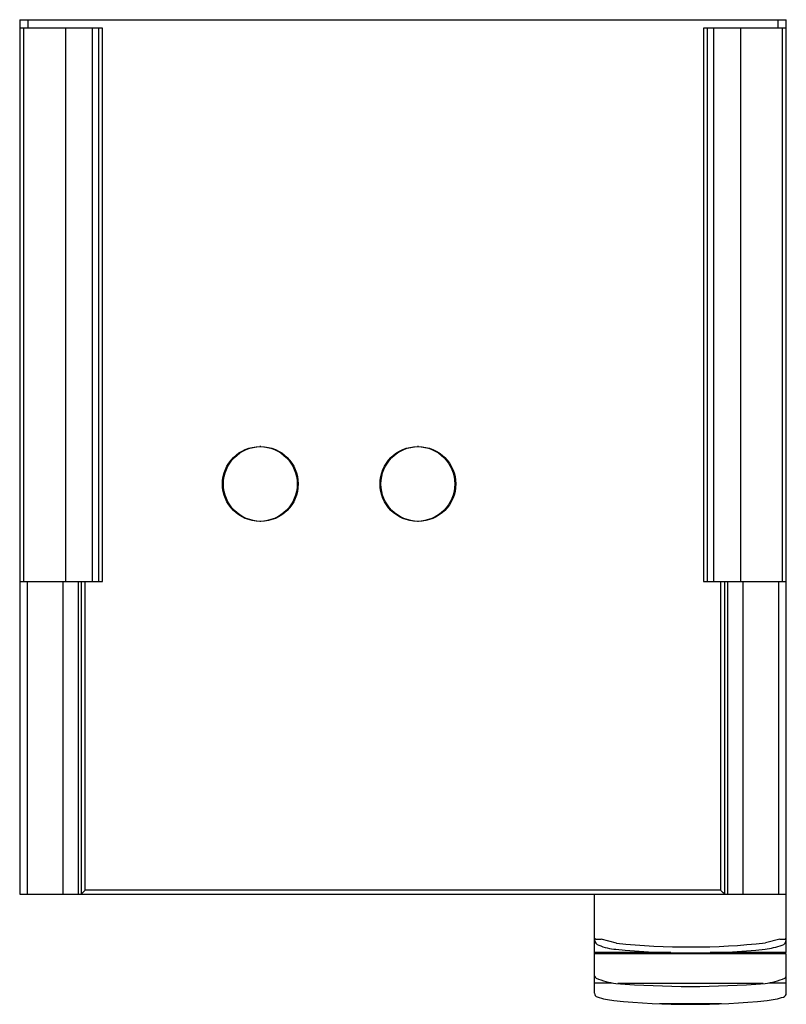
# Model space of a CAD drawing. Header units: millimetres. Extents: x 24 to 204, y 46 to 277.
import ezdxf

# ---------------------------------------------------------------- set-up
doc = ezdxf.new("R2010")
doc.units = ezdxf.units.MM
doc.header["$LTSCALE"] = 20.976222
doc.layers.get('0').update_dxf_attribs({"linetype": 'CONTINUOUS'})

msp = doc.modelspace()

# ---------------------------------------------------------------- linework, layer by layer
at = {"color": 7, "linetype": 'Continuous'}
for p, q in [((24.16, 277.36), (24.16, 71.86)), ((24.16, 277.36), (204.16, 277.36)), ((43.6, 275.36), (24.16, 275.36)), ((25.16, 145.36), (25.16, 275.36)), ((26.16, 275.36), (26.16, 277.36)), ((34.88, 275.36), (34.88, 145.36)), ((41.24, 145.36), (41.24, 275.36)), ((42.67, 275.36), (42.67, 145.36)), ((43.6, 145.36), (43.6, 275.36)), ((184.71, 275.36), (184.71, 145.36)), ((204.16, 275.36), (184.71, 275.36)), ((185.65, 145.36), (185.65, 275.36)), ((187.08, 275.36), (187.08, 145.36)), ((193.49, 145.36), (193.49, 275.36)), ((202.16, 277.36), (202.16, 275.36)), ((203.16, 275.36), (203.16, 145.36)), ((204.16, 58.15), (204.16, 277.36)), ((80.77, 177.05), (80.55, 177.05)), ((117.77, 177.05), (117.55, 177.05)), ((80.77, 159.48), (80.55, 159.48)), ((117.77, 159.48), (117.55, 159.48)), ((24.16, 145.36), (43.6, 145.36)), ((25.99, 71.86), (25.99, 145.36)), ((34.31, 145.36), (34.31, 71.86)), ((37.94, 71.86), (37.94, 145.36)), ((38.58, 145.36), (38.58, 71.86)), ((39.53, 72.86), (39.53, 145.36)), ((184.71, 145.36), (204.16, 145.36)), ((188.74, 145.36), (188.74, 72.86)), ((189.74, 71.86), (189.74, 145.36)), ((190.37, 145.36), (190.37, 71.86)), ((194.01, 71.86), (194.01, 145.36)), ((202.33, 145.36), (202.33, 71.86)), ((24.16, 71.86), (204.16, 71.86)), ((188.74, 72.86), (39.53, 72.86)), ((159.16, 48.63), (159.16, 71.86)), ((159.39, 61.36), (159.16, 61.36)), ((159.39, 61.29), (159.39, 61.36)), ((159.39, 61.29), (160.66, 61.29)), ((164.31, 60.39), (160.66, 61.29)), ((202.66, 61.29), (199.29, 60.43)), ((202.66, 61.29), (203.93, 61.29)), ((204.16, 61.36), (203.93, 61.36)), ((203.93, 61.36), (203.93, 61.29)), ((177.03, 58.15), (159.16, 58.15)), ((204.16, 57.88), (159.16, 57.88)), ((204.16, 58.15), (186.28, 58.15)), ((204.16, 48.66), (204.16, 57.87)), ((159.16, 51.06), (163.23, 51.06)), ((198.72, 50.9), (164.59, 50.9)), ((200.09, 51.06), (204.16, 51.06)), ((188.97, 46.16), (174.36, 46.16))]:
    msp.add_line(p, q, dxfattribs=at)
for centre in [(80.55, 168.27), (80.77, 168.27), (117.55, 168.27), (117.77, 168.27)]:
    msp.add_circle(centre, 8.78, dxfattribs=at)
for centre, radius, start, end in [((160.47, 61.18), 1.31, 180.3219, 255.3236), ((181.59, 223.06), 163.58, 263.9356, 276.2111), ((202.86, 61.17), 1.3, 284.281, 359.855), ((165.13, 71.67), 12.77, 247.0059, 265.6545), ((181.66, 238.65), 180.57, 264.4384, 275.5616), ((196.08, 80.36), 21.64, 278.1818, 289.1579), ((159.74, 52.72), 0.586, 185.996, 247.2301), ((165.66, 65.86), 15, 245.8221, 264.2603), ((181.66, 265.14), 214.92, 265.3295, 274.6705), ((197.66, 65.86), 15, 275.7396, 294.1806), ((203.55, 52.74), 0.611, 294.1255, 352.0639), ((160.04, 48.58), 0.88, 177.0033, 252.6289), ((203.17, 48.66), 0.987, 287.9215, 359.7924), ((165.66, 65.86), 19.05, 252.0103, 264.0136), ((181.66, 225.23), 179.22, 264.2391, 275.7591), ((197.66, 65.86), 19.05, 275.9915, 287.7837)]:
    msp.add_arc(centre, radius, start, end, dxfattribs=at)
for points, knots in [([(38.57, 71.86), (38.57, 71.86), (38.58, 71.86), (38.58, 71.86), (38.58, 71.86)], [0, 0, 0, 0, 0.452466, 1, 1, 1, 1]), ([(39.54, 72.86), (39.44, 72.75), (39.24, 72.54), (38.99, 72.29), (38.82, 72.11), (38.71, 72), (38.63, 71.92), (38.59, 71.88), (38.58, 71.86)], [0, 0, 0, 0, 0.322509, 0.624914, 0.75918, 0.873579, 0.95786, 1, 1, 1, 1]), ([(189.74, 71.86), (189.72, 71.88), (189.67, 71.92), (189.59, 72), (189.48, 72.11), (189.35, 72.24), (189.2, 72.38), (189.05, 72.53), (188.89, 72.69), (188.78, 72.79), (188.74, 72.86)], [0, 0, 0, 0, 0.046858, 0.13348, 0.248332, 0.38204, 0.527929, 0.681559, 0.839957, 1, 1, 1, 1]), ([(189.74, 71.86), (189.74, 71.86), (189.74, 71.86), (189.75, 71.86), (189.75, 71.86)], [0, 0, 0, 0, 0.547582, 1, 1, 1, 1])]:
    msp.add_open_spline(points, degree=3, knots=knots, dxfattribs=at)

doc.saveas('drawing.dxf')
